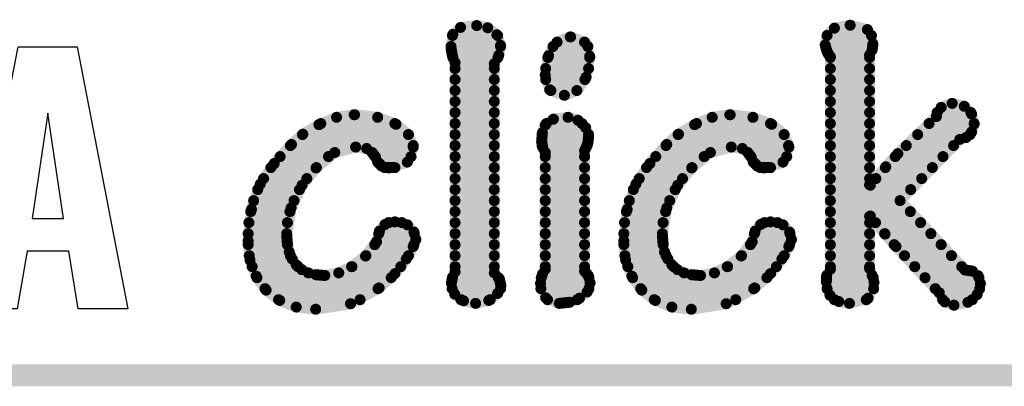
# Model space of a CAD drawing. Extents: x -0.07 to 0.95, y -0.15 to 1.37.
# Tile 4 of 16: x 0.45 to 0.72, y -0.15 to -0.05. Entities that reach past the tile are written whole.
import ezdxf

# ---------------------------------------------------------------- set-up
doc = ezdxf.new("R2010")
doc.units = 0
doc.layers.get('0').update_dxf_attribs({"linetype": 'CONTINUOUS'})
doc.layers.add('gko', color=6, linetype='CONTINUOUS')
doc.layers.add('gto', color=2, linetype='CONTINUOUS')

# ---------------------------------------------------------------- blocks, each defined once
blk = doc.blocks.new('D34')
at = {"const_width": 0.0015}
blk.add_lwpolyline([(-0.00075, 0, 1), (0.00075, 0, 1)], format="xyb", close=True, dxfattribs=at)

msp = doc.modelspace()

# ---------------------------------------------------------------- linework, layer by layer
at = {"layer": 'gko', "color": 6, "const_width": 0.006}
msp.add_lwpolyline([(-0.05, -0.15), (0.85, -0.15)], dxfattribs=at)
at = {"layer": 'gto', "color": 2, "const_width": 0.003}
for points in [[(0.5715, -0.0552), (0.5759, -0.0547)], [(0.5759, -0.0547), (0.5789, -0.0553)], [(0.6734, -0.0554), (0.6777, -0.0546)], [(0.6777, -0.0546), (0.6824, -0.0558)], [(0.5689, -0.0609), (0.5694, -0.0571)], [(0.5693, -0.0574), (0.5816, -0.0574)], [(0.5694, -0.0571), (0.5715, -0.0552)], [(0.5789, -0.0553), (0.5814, -0.0572)], [(0.5814, -0.0572), (0.5824, -0.0601)], [(0.5978, -0.0592), (0.6014, -0.0578)], [(0.6014, -0.0578), (0.6015, -0.0578)], [(0.6015, -0.0578), (0.6053, -0.0592)], [(0.6709, -0.06), (0.6714, -0.0574)], [(0.6714, -0.0574), (0.6734, -0.0554)], [(0.6714, -0.0574), (0.6835, -0.0574)], [(0.6824, -0.0558), (0.6839, -0.0597)], [(0.5689, -0.0604), (0.5824, -0.0604)], [(0.5819, -0.0628), (0.5824, -0.0601)], [(0.5955, -0.0629), (0.5978, -0.0592)], [(0.5967, -0.0604), (0.6062, -0.0604)], [(0.6053, -0.0592), (0.6067, -0.0631)], [(0.6709, -0.06), (0.6712, -0.0612)], [(0.671, -0.0604), (0.6838, -0.0604)], [(0.6837, -0.0613), (0.6839, -0.0597)], [(0.5689, -0.0609), (0.5693, -0.063)], [(0.5693, -0.063), (0.57, -0.0648)], [(0.5807, -0.0651), (0.5819, -0.0628)], [(0.5946, -0.0682), (0.5955, -0.0629)], [(0.6057, -0.0688), (0.6067, -0.0631)], [(0.6712, -0.0612), (0.6717, -0.0624)], [(0.6717, -0.0624), (0.6723, -0.0632)], [(0.6723, -0.1211), (0.6723, -0.0632)], [(0.683, -0.0627), (0.6837, -0.0613)], [(0.683, -0.0981), (0.683, -0.0627)], [(0.5694, -0.0634), (0.5817, -0.0634)], [(0.57, -0.1218), (0.57, -0.0648)], [(0.5807, -0.1221), (0.5807, -0.0651)], [(0.5953, -0.0634), (0.6067, -0.0634)], [(0.6723, -0.0634), (0.683, -0.0634)], [(0.57, -0.0664), (0.5807, -0.0664)], [(0.5946, -0.0682), (0.5958, -0.0722)], [(0.5947, -0.0664), (0.6064, -0.0664)], [(0.6723, -0.0664), (0.683, -0.0664)], [(0.57, -0.0694), (0.5807, -0.0694)], [(0.5947, -0.0694), (0.6054, -0.0694)], [(0.6032, -0.0724), (0.6057, -0.0688)], [(0.6723, -0.0694), (0.683, -0.0694)], [(0.57, -0.0724), (0.5807, -0.0724)], [(0.5958, -0.0722), (0.5998, -0.0737)], [(0.5961, -0.0724), (0.6032, -0.0724)], [(0.5998, -0.0737), (0.6032, -0.0724)], [(0.6723, -0.0724), (0.683, -0.0724)], [(0.57, -0.0754), (0.5807, -0.0754)], [(0.6723, -0.0754), (0.683, -0.0754)], [(0.7025, -0.077), (0.7055, -0.0759)], [(0.7055, -0.0759), (0.7088, -0.0767)], [(0.5377, -0.0797), (0.5425, -0.079)], [(0.5425, -0.079), (0.5426, -0.079)], [(0.5426, -0.079), (0.5489, -0.0797)], [(0.57, -0.0784), (0.5807, -0.0784)], [(0.6401, -0.0797), (0.6449, -0.079)], [(0.6449, -0.079), (0.645, -0.079)], [(0.645, -0.079), (0.6512, -0.0797)], [(0.6723, -0.0784), (0.683, -0.0784)], [(0.7012, -0.0795), (0.7025, -0.077)], [(0.7014, -0.0784), (0.7106, -0.0784)], [(0.7088, -0.0767), (0.7108, -0.0788)], [(0.7108, -0.0788), (0.7115, -0.0815)], [(0.5285, -0.0843), (0.5329, -0.0817)], [(0.5329, -0.0817), (0.5377, -0.0797)], [(0.5334, -0.0814), (0.5536, -0.0814)], [(0.5489, -0.0797), (0.5539, -0.0816)], [(0.5539, -0.0816), (0.5573, -0.0844)], [(0.57, -0.0814), (0.5807, -0.0814)], [(0.5938, -0.0839), (0.5946, -0.0818)], [(0.5946, -0.0818), (0.5968, -0.0802)], [(0.5949, -0.0814), (0.6046, -0.0814)], [(0.5968, -0.0802), (0.6008, -0.0797)], [(0.6008, -0.0797), (0.6035, -0.0805)], [(0.6035, -0.0805), (0.6056, -0.0825)], [(0.6309, -0.0843), (0.6353, -0.0817)], [(0.6353, -0.0817), (0.6401, -0.0797)], [(0.6358, -0.0814), (0.656, -0.0814)], [(0.6512, -0.0797), (0.6563, -0.0816)], [(0.6563, -0.0816), (0.6597, -0.0844)], [(0.6723, -0.0814), (0.683, -0.0814)], [(0.6907, -0.0896), (0.7012, -0.0795)], [(0.6992, -0.0814), (0.7115, -0.0814)], [(0.7108, -0.0837), (0.7115, -0.0815)], [(0.5254, -0.0871), (0.5285, -0.0843)], [(0.5284, -0.0844), (0.5573, -0.0844)], [(0.5573, -0.0844), (0.5586, -0.0878)], [(0.57, -0.0844), (0.5807, -0.0844)], [(0.5936, -0.0863), (0.5938, -0.0839)], [(0.5937, -0.0844), (0.6064, -0.0844)], [(0.6056, -0.0825), (0.6064, -0.0849)], [(0.6277, -0.0871), (0.6309, -0.0843)], [(0.6308, -0.0844), (0.6597, -0.0844)], [(0.6597, -0.0844), (0.661, -0.0878)], [(0.6723, -0.0844), (0.683, -0.0844)], [(0.6961, -0.0844), (0.7104, -0.0844)], [(0.7093, -0.0852), (0.7108, -0.0837)], [(0.5207, -0.0923), (0.5254, -0.0871)], [(0.5936, -0.0863), (0.5939, -0.0879)], [(0.6057, -0.088), (0.6062, -0.0867)], [(0.6062, -0.0867), (0.6064, -0.085)], [(0.6064, -0.085), (0.6064, -0.0849)], [(0.6231, -0.0923), (0.6277, -0.0871)], [(0.6913, -0.1024), (0.7076, -0.0857)], [(0.7076, -0.0857), (0.7093, -0.0852)], [(0.5251, -0.0874), (0.5586, -0.0874)], [(0.5321, -0.0935), (0.5372, -0.0893)], [(0.5372, -0.0893), (0.5429, -0.0878)], [(0.5429, -0.0878), (0.5459, -0.0882)], [(0.5459, -0.0882), (0.5474, -0.0893)], [(0.5474, -0.0893), (0.5483, -0.0905)], [(0.557, -0.0919), (0.5586, -0.0878)], [(0.57, -0.0874), (0.5807, -0.0874)], [(0.5937, -0.0874), (0.606, -0.0874)], [(0.5939, -0.0879), (0.5946, -0.0893)], [(0.5946, -0.1211), (0.5946, -0.0893)], [(0.6053, -0.0888), (0.6057, -0.088)], [(0.6053, -0.1216), (0.6053, -0.0888)], [(0.6275, -0.0874), (0.6609, -0.0874)], [(0.6345, -0.0935), (0.6396, -0.0893)], [(0.6396, -0.0893), (0.6453, -0.0878)], [(0.6453, -0.0878), (0.6483, -0.0882)], [(0.6483, -0.0882), (0.6498, -0.0893)], [(0.6498, -0.0893), (0.6507, -0.0905)], [(0.6594, -0.0919), (0.661, -0.0878)], [(0.6723, -0.0874), (0.683, -0.0874)], [(0.6874, -0.0932), (0.6907, -0.0896)], [(0.693, -0.0874), (0.7059, -0.0874)], [(0.5169, -0.0979), (0.5207, -0.0923)], [(0.5223, -0.0904), (0.5355, -0.0904)], [(0.5482, -0.0904), (0.558, -0.0904)], [(0.5483, -0.0905), (0.5489, -0.0919)], [(0.5489, -0.0919), (0.55, -0.093)], [(0.5519, -0.0935), (0.557, -0.0919)], [(0.57, -0.0904), (0.5807, -0.0904)], [(0.5946, -0.0904), (0.6053, -0.0904)], [(0.6193, -0.0979), (0.6231, -0.0923)], [(0.6247, -0.0904), (0.6379, -0.0904)], [(0.6506, -0.0904), (0.6604, -0.0904)], [(0.6507, -0.0905), (0.6513, -0.0919)], [(0.6513, -0.0919), (0.6524, -0.093)], [(0.6543, -0.0935), (0.6594, -0.0919)], [(0.6723, -0.0904), (0.683, -0.0904)], [(0.69, -0.0904), (0.703, -0.0904)], [(0.5198, -0.0934), (0.5322, -0.0934)], [(0.5283, -0.0982), (0.5321, -0.0935)], [(0.55, -0.093), (0.5519, -0.0935)], [(0.5508, -0.0934), (0.5536, -0.0934)], [(0.57, -0.0934), (0.5807, -0.0934)], [(0.5946, -0.0934), (0.6053, -0.0934)], [(0.6222, -0.0934), (0.6346, -0.0934)], [(0.6307, -0.0982), (0.6345, -0.0935)], [(0.6524, -0.093), (0.6543, -0.0935)], [(0.6532, -0.0934), (0.656, -0.0934)], [(0.6723, -0.0934), (0.683, -0.0934)], [(0.6832, -0.0982), (0.6874, -0.0932)], [(0.6873, -0.0934), (0.7001, -0.0934)], [(0.5145, -0.1048), (0.5169, -0.0979)], [(0.5178, -0.0964), (0.5296, -0.0964)], [(0.57, -0.0964), (0.5807, -0.0964)], [(0.5946, -0.0964), (0.6053, -0.0964)], [(0.6169, -0.1048), (0.6193, -0.0979)], [(0.6202, -0.0964), (0.632, -0.0964)], [(0.6723, -0.0964), (0.683, -0.0964)], [(0.683, -0.0981), (0.6832, -0.0982)], [(0.6847, -0.0964), (0.6972, -0.0964)], [(0.5162, -0.0994), (0.5276, -0.0994)], [(0.5253, -0.1044), (0.5283, -0.0982)], [(0.57, -0.0994), (0.5807, -0.0994)], [(0.5946, -0.0994), (0.6053, -0.0994)], [(0.6186, -0.0994), (0.63, -0.0994)], [(0.6277, -0.1044), (0.6307, -0.0982)], [(0.6723, -0.0994), (0.6942, -0.0994)], [(0.5151, -0.1024), (0.5261, -0.1024)], [(0.57, -0.1024), (0.5807, -0.1024)], [(0.5946, -0.1024), (0.6053, -0.1024)], [(0.6175, -0.1024), (0.6285, -0.1024)], [(0.6723, -0.1024), (0.6913, -0.1024)], [(0.6913, -0.1024), (0.709, -0.1213)], [(0.5136, -0.1134), (0.5145, -0.1048)], [(0.5143, -0.1054), (0.525, -0.1054)], [(0.5241, -0.1117), (0.5253, -0.1044)], [(0.57, -0.1054), (0.5807, -0.1054)], [(0.5946, -0.1054), (0.6053, -0.1054)], [(0.616, -0.1134), (0.6169, -0.1048)], [(0.6167, -0.1054), (0.6274, -0.1054)], [(0.6265, -0.1117), (0.6277, -0.1044)], [(0.6723, -0.1054), (0.6941, -0.1054)], [(0.5138, -0.1084), (0.5243, -0.1084)], [(0.5509, -0.1089), (0.5536, -0.1082)], [(0.5519, -0.1084), (0.5555, -0.1084)], [(0.5536, -0.1082), (0.557, -0.109)], [(0.57, -0.1084), (0.5807, -0.1084)], [(0.5946, -0.1084), (0.6053, -0.1084)], [(0.6162, -0.1084), (0.6267, -0.1084)], [(0.6533, -0.1089), (0.656, -0.1082)], [(0.6543, -0.1084), (0.6579, -0.1084)], [(0.656, -0.1082), (0.6594, -0.109)], [(0.6723, -0.1084), (0.683, -0.1084)], [(0.683, -0.1067), (0.6832, -0.1066)], [(0.683, -0.1209), (0.683, -0.1067)], [(0.6832, -0.1066), (0.6872, -0.1115)], [(0.6846, -0.1084), (0.6969, -0.1084)], [(0.5136, -0.1114), (0.5241, -0.1114)], [(0.5486, -0.1136), (0.5494, -0.1107)], [(0.5492, -0.1114), (0.5589, -0.1114)], [(0.5494, -0.1107), (0.5509, -0.1089)], [(0.557, -0.109), (0.5588, -0.111)], [(0.5588, -0.111), (0.5593, -0.113)], [(0.57, -0.1114), (0.5807, -0.1114)], [(0.5946, -0.1114), (0.6053, -0.1114)], [(0.616, -0.1114), (0.6265, -0.1114)], [(0.651, -0.1136), (0.6518, -0.1107)], [(0.6516, -0.1114), (0.6613, -0.1114)], [(0.6518, -0.1107), (0.6533, -0.1089)], [(0.6594, -0.109), (0.6612, -0.111)], [(0.6612, -0.111), (0.6617, -0.113)], [(0.6723, -0.1114), (0.683, -0.1114)], [(0.6871, -0.1114), (0.6997, -0.1114)], [(0.6872, -0.1115), (0.6902, -0.1149)], [(0.5136, -0.1134), (0.5141, -0.1186)], [(0.5241, -0.1117), (0.5243, -0.1142)], [(0.5243, -0.1142), (0.5248, -0.1164)], [(0.5456, -0.1175), (0.5486, -0.1136)], [(0.5586, -0.1149), (0.5593, -0.113)], [(0.616, -0.1134), (0.6165, -0.1186)], [(0.6265, -0.1117), (0.6267, -0.1142)], [(0.6267, -0.1142), (0.6271, -0.1164)], [(0.648, -0.1175), (0.651, -0.1136)], [(0.661, -0.1149), (0.6617, -0.113)], [(0.5136, -0.1144), (0.5243, -0.1144)], [(0.5248, -0.1164), (0.5256, -0.1183)], [(0.5481, -0.1144), (0.5588, -0.1144)], [(0.5567, -0.1183), (0.5586, -0.1149)], [(0.57, -0.1144), (0.5807, -0.1144)], [(0.5946, -0.1144), (0.6053, -0.1144)], [(0.616, -0.1144), (0.6267, -0.1144)], [(0.6271, -0.1164), (0.628, -0.1183)], [(0.6505, -0.1144), (0.6612, -0.1144)], [(0.6591, -0.1183), (0.661, -0.1149)], [(0.6723, -0.1144), (0.683, -0.1144)], [(0.6897, -0.1144), (0.7025, -0.1144)], [(0.6902, -0.1149), (0.702, -0.1275)], [(0.5139, -0.1174), (0.5251, -0.1174)], [(0.5141, -0.1186), (0.5158, -0.123)], [(0.5256, -0.1183), (0.5267, -0.1199)], [(0.5418, -0.1204), (0.5456, -0.1175)], [(0.5457, -0.1174), (0.5573, -0.1174)], [(0.5536, -0.1223), (0.5567, -0.1183)], [(0.57, -0.1174), (0.5807, -0.1174)], [(0.5946, -0.1174), (0.6053, -0.1174)], [(0.6163, -0.1174), (0.6275, -0.1174)], [(0.6165, -0.1186), (0.6182, -0.123)], [(0.628, -0.1183), (0.6291, -0.1199)], [(0.6442, -0.1204), (0.648, -0.1175)], [(0.6481, -0.1174), (0.6597, -0.1174)], [(0.656, -0.1223), (0.6591, -0.1183)], [(0.6723, -0.1174), (0.683, -0.1174)], [(0.6925, -0.1174), (0.7053, -0.1174)], [(0.5147, -0.1204), (0.5272, -0.1204)], [(0.5267, -0.1199), (0.5282, -0.1212)], [(0.5282, -0.1212), (0.53, -0.1221)], [(0.53, -0.1221), (0.5321, -0.1226)], [(0.5345, -0.1228), (0.5383, -0.1221)], [(0.5383, -0.1221), (0.5418, -0.1204)], [(0.5419, -0.1204), (0.5552, -0.1204)], [(0.5693, -0.1233), (0.57, -0.1218)], [(0.57, -0.1204), (0.5807, -0.1204)], [(0.5807, -0.1221), (0.5821, -0.1238)], [(0.5938, -0.1225), (0.5946, -0.1211)], [(0.5946, -0.1204), (0.6053, -0.1204)], [(0.6053, -0.1216), (0.6063, -0.1228)], [(0.6171, -0.1204), (0.6296, -0.1204)], [(0.6291, -0.1199), (0.6306, -0.1212)], [(0.6306, -0.1212), (0.6324, -0.1221)], [(0.6324, -0.1221), (0.6345, -0.1226)], [(0.6369, -0.1228), (0.6407, -0.1221)], [(0.6407, -0.1221), (0.6442, -0.1204)], [(0.6443, -0.1204), (0.6576, -0.1204)], [(0.6713, -0.1228), (0.6723, -0.1211)], [(0.6723, -0.1204), (0.683, -0.1204)], [(0.683, -0.1209), (0.6837, -0.1228)], [(0.6953, -0.1204), (0.7081, -0.1204)], [(0.709, -0.1213), (0.711, -0.1216)], [(0.711, -0.1216), (0.7126, -0.1229)], [(0.5158, -0.123), (0.5185, -0.1268)], [(0.516, -0.1234), (0.5526, -0.1234)], [(0.5321, -0.1226), (0.5345, -0.1228)], [(0.5493, -0.1262), (0.5536, -0.1223)], [(0.569, -0.1248), (0.5693, -0.1233)], [(0.569, -0.1248), (0.5699, -0.1279)], [(0.5693, -0.1234), (0.5818, -0.1234)], [(0.5821, -0.1238), (0.5825, -0.1256)], [(0.5933, -0.125), (0.5938, -0.1225)], [(0.5935, -0.1234), (0.6065, -0.1234)], [(0.606, -0.1273), (0.6068, -0.1248)], [(0.6063, -0.1228), (0.6068, -0.1248)], [(0.6182, -0.123), (0.6209, -0.1268)], [(0.6184, -0.1234), (0.655, -0.1234)], [(0.6345, -0.1226), (0.6369, -0.1228)], [(0.6517, -0.1262), (0.656, -0.1223)], [(0.6712, -0.1245), (0.6713, -0.1228)], [(0.6712, -0.1234), (0.684, -0.1234)], [(0.6712, -0.1245), (0.6722, -0.1282)], [(0.6826, -0.129), (0.6842, -0.1247)], [(0.6837, -0.1228), (0.6842, -0.1247)], [(0.6981, -0.1234), (0.7128, -0.1234)], [(0.7126, -0.1229), (0.7132, -0.125)], [(0.5182, -0.1264), (0.549, -0.1264)], [(0.5185, -0.1268), (0.5222, -0.1296)], [(0.5415, -0.1305), (0.5493, -0.1262)], [(0.5692, -0.1264), (0.5824, -0.1264)], [(0.5816, -0.1277), (0.5825, -0.1256)], [(0.5933, -0.125), (0.5947, -0.1289)], [(0.5934, -0.1264), (0.6065, -0.1264)], [(0.6039, -0.129), (0.606, -0.1273)], [(0.6206, -0.1264), (0.6514, -0.1264)], [(0.6209, -0.1268), (0.6246, -0.1296)], [(0.6439, -0.1305), (0.6517, -0.1262)], [(0.6714, -0.1264), (0.6841, -0.1264)], [(0.7009, -0.1264), (0.713, -0.1264)], [(0.702, -0.1275), (0.7035, -0.13)], [(0.7123, -0.128), (0.7132, -0.125)], [(0.5219, -0.1294), (0.5441, -0.1294)], [(0.5222, -0.1296), (0.5267, -0.1314)], [(0.5699, -0.1279), (0.5723, -0.1297)], [(0.5716, -0.1294), (0.5796, -0.1294)], [(0.5723, -0.1297), (0.5756, -0.1304)], [(0.5756, -0.1304), (0.5792, -0.1296)], [(0.5792, -0.1296), (0.5816, -0.1277)], [(0.5947, -0.1289), (0.5984, -0.1304)], [(0.5952, -0.1294), (0.6033, -0.1294)], [(0.5984, -0.1304), (0.6012, -0.1301)], [(0.6012, -0.1301), (0.6039, -0.129)], [(0.6243, -0.1294), (0.6465, -0.1294)], [(0.6246, -0.1296), (0.6291, -0.1314)], [(0.6722, -0.1282), (0.6746, -0.1299)], [(0.6734, -0.1294), (0.6821, -0.1294)], [(0.6746, -0.1299), (0.6775, -0.1304)], [(0.6775, -0.1304), (0.6826, -0.129)], [(0.7029, -0.1294), (0.711, -0.1294)], [(0.7035, -0.13), (0.706, -0.1309)], [(0.706, -0.1309), (0.7098, -0.1301)], [(0.7098, -0.1301), (0.7123, -0.128)], [(0.5267, -0.1314), (0.532, -0.132)], [(0.532, -0.132), (0.5415, -0.1305)], [(0.6291, -0.1314), (0.6344, -0.132)], [(0.6344, -0.132), (0.6439, -0.1305)]]:
    msp.add_lwpolyline(points, dxfattribs=at)
at = {"layer": 'gto', "color": 2}
for points in [[(0.4808, -0.1319), (0.4673, -0.1319), (0.4647, -0.1162), (0.4534, -0.1162), (0.4506, -0.1319), (0.437, -0.1319), (0.4509, -0.0605), (0.467, -0.0605), (0.4808, -0.1319)], [(0.459, -0.0786), (0.4547, -0.1073), (0.4633, -0.1073), (0.459, -0.0786)]]:
    msp.add_lwpolyline(points, dxfattribs=at)

# ---------------------------------------------------------------- block references
at = {"layer": 'gto'}
for p in [(0.5759, -0.0547), (0.5759, -0.0547), (0.6777, -0.0546), (0.6777, -0.0546), (0.5693, -0.0574), (0.5694, -0.0571), (0.5694, -0.0571), (0.5715, -0.0552), (0.5715, -0.0552), (0.5789, -0.0553), (0.5789, -0.0553), (0.5814, -0.0572), (0.5814, -0.0572), (0.5816, -0.0574), (0.6014, -0.0578), (0.6014, -0.0578), (0.6015, -0.0578), (0.6015, -0.0578), (0.6714, -0.0574), (0.6714, -0.0574), (0.6714, -0.0574), (0.6734, -0.0554), (0.6734, -0.0554), (0.6824, -0.0558), (0.6824, -0.0558), (0.6835, -0.0574), (0.5689, -0.0604), (0.5824, -0.0601), (0.5824, -0.0601), (0.5824, -0.0604), (0.5967, -0.0604), (0.5978, -0.0592), (0.5978, -0.0592), (0.6053, -0.0592), (0.6053, -0.0592), (0.6062, -0.0604), (0.6709, -0.06), (0.6709, -0.06), (0.671, -0.0604), (0.6838, -0.0604), (0.6839, -0.0597), (0.6839, -0.0597), (0.5689, -0.0609), (0.5689, -0.0609), (0.5693, -0.063), (0.5819, -0.0628), (0.5955, -0.0629), (0.5955, -0.0629), (0.6067, -0.0631), (0.6067, -0.0631), (0.6712, -0.0612), (0.6717, -0.0624), (0.6723, -0.0632), (0.6723, -0.0632), (0.683, -0.0627), (0.683, -0.0627), (0.6837, -0.0613), (0.5694, -0.0634), (0.57, -0.0648), (0.57, -0.0648), (0.5807, -0.0651), (0.5817, -0.0634), (0.5953, -0.0634), (0.6067, -0.0634), (0.6723, -0.0634), (0.683, -0.0634), (0.57, -0.0664), (0.5807, -0.0664), (0.5946, -0.0682), (0.5946, -0.0682), (0.5947, -0.0664), (0.6064, -0.0664), (0.6723, -0.0664), (0.683, -0.0664), (0.57, -0.0694), (0.5807, -0.0694), (0.5947, -0.0694), (0.6054, -0.0694), (0.6057, -0.0688), (0.6723, -0.0694), (0.683, -0.0694), (0.57, -0.0724), (0.5807, -0.0724), (0.5958, -0.0722), (0.5961, -0.0724), (0.5998, -0.0737), (0.6032, -0.0724), (0.6032, -0.0724), (0.6723, -0.0724), (0.683, -0.0724), (0.57, -0.0754), (0.5807, -0.0754), (0.6723, -0.0754), (0.683, -0.0754), (0.7055, -0.0759), (0.7055, -0.0759), (0.5425, -0.079), (0.5425, -0.079), (0.5426, -0.079), (0.5426, -0.079), (0.57, -0.0784), (0.5807, -0.0784), (0.6449, -0.079), (0.6449, -0.079), (0.645, -0.079), (0.645, -0.079), (0.6723, -0.0784), (0.683, -0.0784), (0.7014, -0.0784), (0.7025, -0.077), (0.7025, -0.077), (0.7088, -0.0767), (0.7088, -0.0767), (0.7106, -0.0784), (0.7108, -0.0788), (0.7108, -0.0788), (0.5329, -0.0817), (0.5329, -0.0817), (0.5334, -0.0814), (0.5377, -0.0797), (0.5377, -0.0797), (0.5489, -0.0797), (0.5489, -0.0797), (0.5536, -0.0814), (0.5539, -0.0816), (0.5539, -0.0816), (0.57, -0.0814), (0.5807, -0.0814), (0.5946, -0.0818), (0.5946, -0.0818), (0.5949, -0.0814), (0.5968, -0.0802), (0.5968, -0.0802), (0.6008, -0.0797), (0.6008, -0.0797), (0.6035, -0.0805), (0.6035, -0.0805), (0.6046, -0.0814), (0.6353, -0.0817), (0.6353, -0.0817), (0.6358, -0.0814), (0.6401, -0.0797), (0.6401, -0.0797), (0.6512, -0.0797), (0.6512, -0.0797), (0.656, -0.0814), (0.6563, -0.0816), (0.6563, -0.0816), (0.6723, -0.0814), (0.683, -0.0814), (0.6992, -0.0814), (0.7012, -0.0795), (0.7012, -0.0795), (0.7115, -0.0814), (0.7115, -0.0815), (0.7115, -0.0815), (0.5284, -0.0844), (0.5285, -0.0843), (0.5285, -0.0843), (0.5573, -0.0844), (0.5573, -0.0844), (0.5573, -0.0844), (0.57, -0.0844), (0.5807, -0.0844), (0.5937, -0.0844), (0.5938, -0.0839), (0.5938, -0.0839), (0.6056, -0.0825), (0.6056, -0.0825), (0.6064, -0.0844), (0.6308, -0.0844), (0.6309, -0.0843), (0.6309, -0.0843), (0.6597, -0.0844), (0.6597, -0.0844), (0.6597, -0.0844), (0.6723, -0.0844), (0.683, -0.0844), (0.6961, -0.0844), (0.7104, -0.0844), (0.7108, -0.0837), (0.5254, -0.0871), (0.5254, -0.0871), (0.5936, -0.0863), (0.5936, -0.0863), (0.6062, -0.0867), (0.6064, -0.0849), (0.6064, -0.0849), (0.6064, -0.085), (0.6277, -0.0871), (0.6277, -0.0871), (0.7076, -0.0857), (0.7093, -0.0852), (0.5251, -0.0874), (0.5372, -0.0893), (0.5429, -0.0878), (0.5459, -0.0882), (0.5474, -0.0893), (0.5586, -0.0874), (0.5586, -0.0878), (0.5586, -0.0878), (0.57, -0.0874), (0.5807, -0.0874), (0.5937, -0.0874), (0.5939, -0.0879), (0.5946, -0.0893), (0.5946, -0.0893), (0.6053, -0.0888), (0.6057, -0.088), (0.606, -0.0874), (0.6275, -0.0874), (0.6396, -0.0893), (0.6453, -0.0878), (0.6483, -0.0882), (0.6498, -0.0893), (0.6609, -0.0874), (0.661, -0.0878), (0.661, -0.0878), (0.6723, -0.0874), (0.683, -0.0874), (0.6907, -0.0896), (0.6907, -0.0896), (0.693, -0.0874), (0.7059, -0.0874), (0.5207, -0.0923), (0.5207, -0.0923), (0.5223, -0.0904), (0.5355, -0.0904), (0.5482, -0.0904), (0.5483, -0.0905), (0.5489, -0.0919), (0.557, -0.0919), (0.558, -0.0904), (0.57, -0.0904), (0.5807, -0.0904), (0.5946, -0.0904), (0.6053, -0.0904), (0.6231, -0.0923), (0.6231, -0.0923), (0.6247, -0.0904), (0.6379, -0.0904), (0.6506, -0.0904), (0.6507, -0.0905), (0.6513, -0.0919), (0.6594, -0.0919), (0.6604, -0.0904), (0.6723, -0.0904), (0.683, -0.0904), (0.69, -0.0904), (0.703, -0.0904), (0.5198, -0.0934), (0.5321, -0.0935), (0.5322, -0.0934), (0.55, -0.093), (0.5508, -0.0934), (0.5519, -0.0935), (0.5536, -0.0934), (0.57, -0.0934), (0.5807, -0.0934), (0.5946, -0.0934), (0.6053, -0.0934), (0.6222, -0.0934), (0.6345, -0.0935), (0.6346, -0.0934), (0.6524, -0.093), (0.6532, -0.0934), (0.6543, -0.0935), (0.656, -0.0934), (0.6723, -0.0934), (0.683, -0.0934), (0.6873, -0.0934), (0.6874, -0.0932), (0.6874, -0.0932), (0.7001, -0.0934), (0.5169, -0.0979), (0.5169, -0.0979), (0.5178, -0.0964), (0.5296, -0.0964), (0.57, -0.0964), (0.5807, -0.0964), (0.5946, -0.0964), (0.6053, -0.0964), (0.6193, -0.0979), (0.6193, -0.0979), (0.6202, -0.0964), (0.632, -0.0964), (0.6723, -0.0964), (0.683, -0.0964), (0.683, -0.0981), (0.683, -0.0981), (0.6847, -0.0964), (0.6972, -0.0964), (0.5162, -0.0994), (0.5276, -0.0994), (0.5283, -0.0982), (0.57, -0.0994), (0.5807, -0.0994), (0.5946, -0.0994), (0.6053, -0.0994), (0.6186, -0.0994), (0.63, -0.0994), (0.6307, -0.0982), (0.6723, -0.0994), (0.6832, -0.0982), (0.6832, -0.0982), (0.6942, -0.0994), (0.5151, -0.1024), (0.5261, -0.1024), (0.57, -0.1024), (0.5807, -0.1024), (0.5946, -0.1024), (0.6053, -0.1024), (0.6175, -0.1024), (0.6285, -0.1024), (0.6723, -0.1024), (0.6913, -0.1024), (0.6913, -0.1024), (0.6913, -0.1024), (0.5143, -0.1054), (0.5145, -0.1048), (0.5145, -0.1048), (0.525, -0.1054), (0.5253, -0.1044), (0.57, -0.1054), (0.5807, -0.1054), (0.5946, -0.1054), (0.6053, -0.1054), (0.6167, -0.1054), (0.6169, -0.1048), (0.6169, -0.1048), (0.6274, -0.1054), (0.6277, -0.1044), (0.6723, -0.1054), (0.6941, -0.1054), (0.5138, -0.1084), (0.5243, -0.1084), (0.5519, -0.1084), (0.5536, -0.1082), (0.5536, -0.1082), (0.5555, -0.1084), (0.57, -0.1084), (0.5807, -0.1084), (0.5946, -0.1084), (0.6053, -0.1084), (0.6162, -0.1084), (0.6267, -0.1084), (0.6543, -0.1084), (0.656, -0.1082), (0.656, -0.1082), (0.6579, -0.1084), (0.6723, -0.1084), (0.683, -0.1067), (0.683, -0.1084), (0.6832, -0.1066), (0.6846, -0.1084), (0.6969, -0.1084), (0.5136, -0.1114), (0.5241, -0.1114), (0.5492, -0.1114), (0.5494, -0.1107), (0.5494, -0.1107), (0.5509, -0.1089), (0.5509, -0.1089), (0.557, -0.109), (0.557, -0.109), (0.5588, -0.111), (0.5588, -0.111), (0.5589, -0.1114), (0.57, -0.1114), (0.5807, -0.1114), (0.5946, -0.1114), (0.6053, -0.1114), (0.616, -0.1114), (0.6265, -0.1114), (0.6516, -0.1114), (0.6518, -0.1107), (0.6518, -0.1107), (0.6533, -0.1089), (0.6533, -0.1089), (0.6594, -0.109), (0.6594, -0.109), (0.6612, -0.111), (0.6612, -0.111), (0.6613, -0.1114), (0.6723, -0.1114), (0.683, -0.1114), (0.6871, -0.1114), (0.6872, -0.1115), (0.6997, -0.1114), (0.5136, -0.1134), (0.5136, -0.1134), (0.5241, -0.1117), (0.5241, -0.1117), (0.5243, -0.1142), (0.5243, -0.1142), (0.5486, -0.1136), (0.5486, -0.1136), (0.5593, -0.113), (0.5593, -0.113), (0.616, -0.1134), (0.616, -0.1134), (0.6265, -0.1117), (0.6265, -0.1117), (0.6267, -0.1142), (0.6267, -0.1142), (0.651, -0.1136), (0.651, -0.1136), (0.6617, -0.113), (0.6617, -0.113), (0.5136, -0.1144), (0.5243, -0.1144), (0.5248, -0.1164), (0.5248, -0.1164), (0.5481, -0.1144), (0.5586, -0.1149), (0.5588, -0.1144), (0.57, -0.1144), (0.5807, -0.1144), (0.5946, -0.1144), (0.6053, -0.1144), (0.616, -0.1144), (0.6267, -0.1144), (0.6271, -0.1164), (0.6271, -0.1164), (0.6505, -0.1144), (0.661, -0.1149), (0.6612, -0.1144), (0.6723, -0.1144), (0.683, -0.1144), (0.6897, -0.1144), (0.6902, -0.1149), (0.7025, -0.1144), (0.5139, -0.1174), (0.5141, -0.1186), (0.5251, -0.1174), (0.5256, -0.1183), (0.5256, -0.1183), (0.5456, -0.1175), (0.5456, -0.1175), (0.5457, -0.1174), (0.5567, -0.1183), (0.5573, -0.1174), (0.57, -0.1174), (0.5807, -0.1174), (0.5946, -0.1174), (0.6053, -0.1174), (0.6163, -0.1174), (0.6165, -0.1186), (0.6275, -0.1174), (0.628, -0.1183), (0.628, -0.1183), (0.648, -0.1175), (0.648, -0.1175), (0.6481, -0.1174), (0.6591, -0.1183), (0.6597, -0.1174), (0.6723, -0.1174), (0.683, -0.1174), (0.6925, -0.1174), (0.7053, -0.1174), (0.5147, -0.1204), (0.5267, -0.1199), (0.5267, -0.1199), (0.5272, -0.1204), (0.5282, -0.1212), (0.5282, -0.1212), (0.53, -0.1221), (0.53, -0.1221), (0.5383, -0.1221), (0.5383, -0.1221), (0.5418, -0.1204), (0.5418, -0.1204), (0.5419, -0.1204), (0.5552, -0.1204), (0.57, -0.1204), (0.57, -0.1218), (0.57, -0.1218), (0.5807, -0.1204), (0.5807, -0.1221), (0.5807, -0.1221), (0.5946, -0.1204), (0.5946, -0.1211), (0.5946, -0.1211), (0.6053, -0.1204), (0.6053, -0.1216), (0.6053, -0.1216), (0.6171, -0.1204), (0.6291, -0.1199), (0.6291, -0.1199), (0.6296, -0.1204), (0.6306, -0.1212), (0.6306, -0.1212), (0.6324, -0.1221), (0.6324, -0.1221), (0.6407, -0.1221), (0.6407, -0.1221), (0.6442, -0.1204), (0.6442, -0.1204), (0.6443, -0.1204), (0.6576, -0.1204), (0.6723, -0.1204), (0.6723, -0.1211), (0.6723, -0.1211), (0.683, -0.1204), (0.683, -0.1209), (0.683, -0.1209), (0.6953, -0.1204), (0.7081, -0.1204), (0.709, -0.1213), (0.709, -0.1213), (0.711, -0.1216), (0.711, -0.1216), (0.5158, -0.123), (0.516, -0.1234), (0.5321, -0.1226), (0.5321, -0.1226), (0.5345, -0.1228), (0.5345, -0.1228), (0.5526, -0.1234), (0.5536, -0.1223), (0.569, -0.1248), (0.569, -0.1248), (0.5693, -0.1233), (0.5693, -0.1233), (0.5693, -0.1234), (0.5818, -0.1234), (0.5821, -0.1238), (0.5821, -0.1238), (0.5935, -0.1234), (0.5938, -0.1225), (0.5938, -0.1225), (0.6063, -0.1228), (0.6063, -0.1228), (0.6065, -0.1234), (0.6068, -0.1248), (0.6068, -0.1248), (0.6182, -0.123), (0.6184, -0.1234), (0.6345, -0.1226), (0.6345, -0.1226), (0.6369, -0.1228), (0.6369, -0.1228), (0.655, -0.1234), (0.656, -0.1223), (0.6712, -0.1234), (0.6712, -0.1245), (0.6712, -0.1245), (0.6713, -0.1228), (0.6713, -0.1228), (0.6837, -0.1228), (0.6837, -0.1228), (0.684, -0.1234), (0.6842, -0.1247), (0.6842, -0.1247), (0.6981, -0.1234), (0.7126, -0.1229), (0.7126, -0.1229), (0.7128, -0.1234), (0.5182, -0.1264), (0.5185, -0.1268), (0.549, -0.1264), (0.5493, -0.1262), (0.5692, -0.1264), (0.5824, -0.1264), (0.5825, -0.1256), (0.5825, -0.1256), (0.5933, -0.125), (0.5933, -0.125), (0.5934, -0.1264), (0.606, -0.1273), (0.6065, -0.1264), (0.6206, -0.1264), (0.6209, -0.1268), (0.6514, -0.1264), (0.6517, -0.1262), (0.6714, -0.1264), (0.6841, -0.1264), (0.7009, -0.1264), (0.702, -0.1275), (0.713, -0.1264), (0.7132, -0.125), (0.7132, -0.125), (0.5219, -0.1294), (0.5222, -0.1296), (0.5441, -0.1294), (0.5699, -0.1279), (0.5716, -0.1294), (0.5723, -0.1297), (0.5792, -0.1296), (0.5796, -0.1294), (0.5816, -0.1277), (0.5947, -0.1289), (0.5952, -0.1294), (0.6012, -0.1301), (0.6033, -0.1294), (0.6039, -0.129), (0.6243, -0.1294), (0.6246, -0.1296), (0.6465, -0.1294), (0.6722, -0.1282), (0.6734, -0.1294), (0.6746, -0.1299), (0.6821, -0.1294), (0.6826, -0.129), (0.7029, -0.1294), (0.7035, -0.13), (0.7098, -0.1301), (0.711, -0.1294), (0.7123, -0.128), (0.5267, -0.1314), (0.532, -0.132), (0.5415, -0.1305), (0.5756, -0.1304), (0.5984, -0.1304), (0.6291, -0.1314), (0.6344, -0.132), (0.6439, -0.1305), (0.6775, -0.1304), (0.706, -0.1309)]:
    msp.add_blockref('D34', p, dxfattribs=at)

doc.saveas('drawing.dxf')
